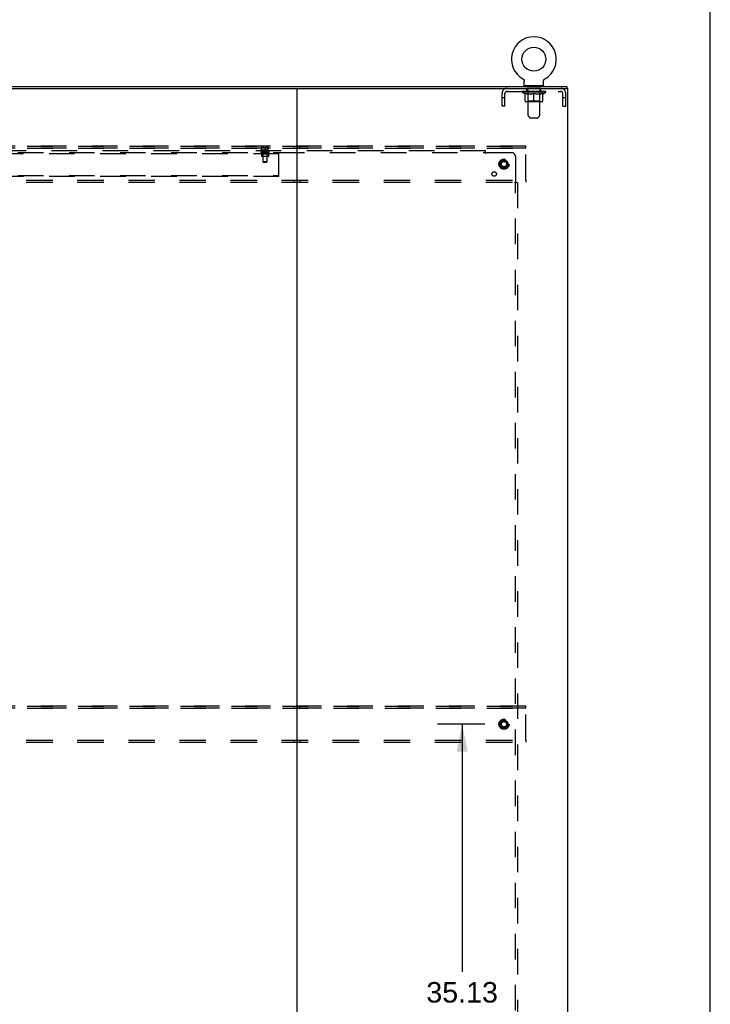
# Model space of a CAD drawing. Header units: inches. Extents: x 0 to 291, y 0 to 188.
# Tile 113 of 113: x 248 to 291, y 81 to 143. Entities that reach past the tile are written whole.
import ezdxf

# ---------------------------------------------------------------- set-up
doc = ezdxf.new("R2010")
doc.units = ezdxf.units.IN
doc.header["$LTSCALE"] = 16.018896
doc.header["$MEASUREMENT"] = 0
doc.linetypes.add('DOT', pattern=[0.2, 0.1, -0.1])
doc.linetypes.add('HIDDEN', pattern=[0.2, 0.1, -0.1])
doc.layers.get('0').update_dxf_attribs({"linetype": 'CONTINUOUS'})
for name, color, linetype in [('02___PRT_ALL_AXES', 7, 'CONTINUOUS'), ('DEFAULT_2', 8, 'HIDDEN'), ('DIMENSIONS', 7, 'CONTINUOUS')]:
    doc.layers.add(name, color=color, linetype=linetype)
doc.styles.get("Standard").update_dxf_attribs({"font": 'arial.ttf'})
doc.dimstyles.new('DIMSTYLE_1', dxfattribs={"dimtxt": 1.284938, "dimasz": 1.713251, "dimexe": 0.09, "dimexo": 0.07, "dimgap": 0.0375, "dimtad": 0, "dimtih": 1, "dimtoh": 1, "dimzin": 4, "dimdsep": 46, "dimtxsty": 'Standard', "dimblk": '_FILLED', "dimblk1": '_FILLED', "dimblk2": '_FILLED', "dimcen": 0.09, "dimazin": 1, "dimtfac": 1, "dimtdec": 3, "dimtofl": 0, "dimtmove": 0, "dimatfit": 3, "dimldrblk": '_FILLED', "dimfxl": 1, "dimtolj": 1, "dimtzin": 4, "dimarcsym": 0})

# ---------------------------------------------------------------- blocks, each defined once
blk = doc.blocks.new('_FILLED')
at = {"color": 0, "linetype": 'ByBlock'}
blk.add_solid([(0, 0), (-1, 0.2), (-1, -0.2)], dxfattribs=at)
blk = doc.blocks.new('*D22')
at = {"layer": 'DIMENSIONS', "color": 2, "linetype": 'Continuous'}
for p, q in [((277.109, 98.91), (274.139, 98.91)), ((275.681, 98.91), (275.681, 83.385)), ((275.681, 63.785), (275.681, 78.888)), ((277.109, 63.785), (274.139, 63.785))]:
    blk.add_line(p, q, dxfattribs=at)
at = {"layer": 'DIMENSIONS', "color": 2, "linetype": 'Continuous', "xscale": 1.7132508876, "yscale": 1.7132508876, "zscale": 1.7132508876}
for p, rotation in [((275.681, 98.91), 90), ((275.681, 63.785), 270)]:
    blk.add_blockref('_FILLED', p, dxfattribs=dict(at, rotation=rotation))
at = {"layer": 'DIMENSIONS', "color": 2, "linetype": 'Continuous', "insert": (275.681, 82.743), "char_height": 1.2849, "width": 4.49012, "attachment_point": 2, "line_spacing_factor": 0.9}
blk.add_mtext('35.13\\Ptyp.', dxfattribs=at)

msp = doc.modelspace()

# ---------------------------------------------------------------- linework, layer by layer
at = {"color": 7, "linetype": 'Continuous'}
for p, q in [((291.253, 0), (291.253, 188.458)), ((279.493, 139.382), (279.493, 139.382)), ((279.493, 139.382), (279.498, 139.379)), ((279.495, 139.381), (279.494, 139.382)), ((279.498, 139.379), (279.503, 139.376)), ((279.503, 139.376), (279.508, 139.372)), ((279.508, 139.372), (279.513, 139.369)), ((279.513, 139.369), (279.518, 139.365)), ((279.518, 139.365), (279.522, 139.361)), ((279.522, 139.361), (279.527, 139.357)), ((279.526, 139.357), (279.531, 139.353)), ((279.531, 139.353), (279.535, 139.348)), ((279.535, 139.348), (279.539, 139.344)), ((279.538, 139.344), (279.542, 139.339)), ((279.542, 139.339), (279.546, 139.334)), ((279.546, 139.334), (279.549, 139.329)), ((279.549, 139.329), (279.552, 139.324)), ((279.552, 139.324), (279.555, 139.319)), ((279.555, 139.319), (279.558, 139.314)), ((279.558, 139.314), (279.56, 139.308)), ((279.56, 139.308), (279.562, 139.303)), ((279.562, 139.303), (279.565, 139.297)), ((279.564, 139.297), (279.566, 139.291)), ((279.566, 139.291), (279.568, 139.286)), ((279.568, 139.286), (279.569, 139.28)), ((279.569, 139.28), (279.571, 139.274)), ((279.571, 139.274), (279.572, 139.268)), ((279.572, 139.268), (279.572, 139.262)), ((279.572, 139.262), (279.573, 139.256)), ((279.573, 139.256), (279.573, 139.25)), ((279.573, 139.25), (279.573, 139.245)), ((279.573, 138.96), (279.573, 139.245)), ((280.778, 138.94), (279.588, 138.94)), ((279.588, 138.94), (279.588, 138.91)), ((280.778, 138.94), (280.778, 138.91)), ((280.793, 138.96), (280.793, 139.245)), ((280.794, 139.262), (280.795, 139.268)), ((280.794, 139.256), (280.794, 139.262)), ((280.795, 139.268), (280.796, 139.274)), ((280.796, 139.274), (280.797, 139.28)), ((280.797, 139.28), (280.799, 139.286)), ((280.799, 139.286), (280.8, 139.291)), ((280.8, 139.291), (280.802, 139.297)), ((280.802, 139.297), (280.804, 139.303)), ((280.804, 139.303), (280.807, 139.308)), ((280.807, 139.308), (280.809, 139.314)), ((280.809, 139.314), (280.812, 139.319)), ((280.812, 139.319), (280.815, 139.324)), ((280.815, 139.324), (280.818, 139.329)), ((280.818, 139.329), (280.821, 139.334)), ((280.821, 139.334), (280.825, 139.339)), ((280.825, 139.339), (280.828, 139.344)), ((280.828, 139.344), (280.832, 139.348)), ((280.832, 139.348), (280.836, 139.353)), ((280.836, 139.353), (280.84, 139.357)), ((280.84, 139.357), (280.845, 139.361)), ((280.844, 139.361), (280.849, 139.365)), ((280.849, 139.365), (280.854, 139.369)), ((280.854, 139.369), (280.859, 139.372)), ((280.858, 139.372), (280.863, 139.376)), ((280.863, 139.376), (280.868, 139.379)), ((280.863, 139.376), (280.865, 139.377)), ((280.868, 139.379), (280.873, 139.382)), ((280.873, 139.382), (280.872, 139.381)), ((280.873, 139.382), (280.873, 139.382)), ((204.621, 138.91), (282.246, 138.91)), ((221.643, 138.785), (265.224, 138.785)), ((265.308, 138.785), (265.308, 55.035)), ((265.393, 138.785), (282.308, 138.785)), ((282.246, 138.91), (282.246, 138.785)), ((282.308, 55.035), (282.308, 138.785))]:
    msp.add_line(p, q, dxfattribs=at)
at = {"color": 3, "linetype": 'Continuous'}
msp.add_line((265.224, 138.785), (265.393, 138.785), dxfattribs=at)
at = {"color": 7, "linetype": 'Continuous'}
msp.add_lwpolyline([(280.793, 139.245), (280.793, 139.25), (280.794, 139.256)], dxfattribs=at)
msp.add_lwpolyline([(280.793, 139.245), (280.793, 139.25), (280.794, 139.256)], dxfattribs=at)
msp.add_circle((280.183, 140.612), 0.75, dxfattribs=at)
for centre, radius, start, end in [((280.183, 140.612), 1.41, 299.26548, 240.73452), ((279.593, 138.96), 0.02, 180, 263.07693), ((280.773, 138.96), 0.02, 276.92307, 360)]:
    msp.add_arc(centre, radius, start, end, dxfattribs=at)
at = {"layer": '02___PRT_ALL_AXES', "color": 8, "linetype": 'HIDDEN'}
for p, q in [((280.621, 138.785), (279.746, 138.785)), ((279.746, 138.598), (279.746, 138.785)), ((280.621, 138.598), (279.746, 138.598)), ((280.621, 138.598), (280.621, 138.785)), ((206.746, 135.16), (279.621, 135.16)), ((206.746, 135.035), (279.621, 135.035)), ((263.058, 134.911), (263.058, 134.889)), ((263.058, 134.879), (263.058, 134.754)), ((263.059, 134.879), (263.558, 134.879)), ((263.059, 134.754), (263.136, 134.754)), ((263.088, 134.676), (263.088, 134.516)), ((263.088, 134.676), (263.528, 134.676)), ((263.136, 134.754), (263.136, 134.676)), ((263.48, 134.754), (263.136, 134.754)), ((263.137, 134.73), (263.137, 134.676)), ((263.137, 134.73), (263.48, 134.73)), ((263.154, 135.056), (263.154, 135.103)), ((263.154, 135.103), (263.241, 135.103)), ((263.154, 135.056), (263.273, 135.056)), ((263.184, 134.879), (263.184, 134.174)), ((263.273, 135.049), (263.273, 135.016)), ((263.343, 135.049), (263.343, 135.016)), ((263.344, 135.056), (263.462, 135.056)), ((263.375, 135.103), (263.462, 135.103)), ((263.432, 134.879), (263.432, 134.174)), ((263.462, 135.056), (263.462, 135.103)), ((263.48, 134.754), (263.48, 134.676)), ((263.48, 134.754), (263.558, 134.754)), ((263.48, 134.73), (263.48, 134.676)), ((263.528, 134.676), (263.528, 134.516)), ((263.558, 134.911), (263.558, 134.889)), ((263.558, 134.879), (263.558, 134.754)), ((265.121, 135.16), (265.121, 135.035)), ((265.496, 135.035), (265.496, 135.16)), ((206.746, 133.035), (279.621, 133.035)), ((206.746, 132.91), (279.621, 132.91)), ((265.121, 133.035), (265.121, 132.91)), ((265.496, 133.035), (265.496, 132.91)), ((206.746, 100.035), (279.621, 100.035)), ((265.121, 100.035), (265.121, 99.91)), ((265.496, 99.91), (265.496, 100.035)), ((206.746, 99.91), (279.621, 99.91)), ((206.746, 97.91), (279.621, 97.91)), ((206.746, 97.785), (279.621, 97.785)), ((265.121, 97.91), (265.121, 97.785)), ((265.496, 97.91), (265.496, 97.785))]:
    msp.add_line(p, q, dxfattribs=at)
for centre, radius in [((278.308, 134.035), 0.25), ((278.308, 134.035), 0.183), ((277.69, 133.416), 0.141), ((278.308, 98.91), 0.25), ((278.308, 98.91), 0.183)]:
    msp.add_circle(centre, radius, dxfattribs=at)
for centre, start, end in [((263.213, 135.049), 0, 62.11814), ((263.404, 135.049), 117.88186, 180)]:
    msp.add_arc(centre, 0.0603, start, end, dxfattribs=at)
at = {"layer": 'DEFAULT_2', "color": 8, "linetype": 'HIDDEN'}
for p, q in [((279.493, 139.382), (279.493, 139.382)), ((279.502, 139.377), (279.503, 139.376)), ((279.808, 138.94), (279.808, 138.91)), ((280.558, 138.94), (280.558, 138.91)), ((280.873, 139.382), (280.873, 139.382)), ((278.183, 137.66), (278.183, 138.468)), ((278.37, 137.66), (278.37, 138.468)), ((278.5, 138.598), (281.866, 138.598)), ((279.44, 138.543), (279.44, 138.598)), ((280.927, 138.543), (279.44, 138.543)), ((279.626, 138.413), (279.44, 138.543)), ((279.451, 138.59), (279.451, 138.598)), ((279.462, 138.586), (279.462, 138.59)), ((279.462, 138.586), (280.905, 138.586)), ((279.472, 138.586), (279.472, 138.59)), ((279.473, 138.586), (279.473, 138.59)), ((279.485, 138.59), (279.485, 138.598)), ((279.504, 138.586), (279.504, 138.59)), ((279.506, 138.586), (279.506, 138.59)), ((279.539, 138.59), (279.539, 138.598)), ((279.557, 138.586), (279.557, 138.59)), ((279.56, 138.586), (279.56, 138.59)), ((279.797, 138.59), (279.568, 138.59)), ((279.614, 138.59), (279.614, 138.598)), ((279.615, 138.586), (279.615, 138.59)), ((279.616, 138.586), (279.616, 138.59)), ((279.619, 138.586), (279.619, 138.59)), ((279.626, 138.413), (279.633, 138.413)), ((279.628, 138.586), (279.628, 138.59)), ((279.629, 138.586), (279.629, 138.59)), ((279.633, 138.586), (279.633, 138.59)), ((279.633, 137.988), (279.633, 138.468)), ((279.633, 138.468), (279.668, 138.454)), ((279.636, 138.586), (279.636, 138.591)), ((279.64, 138.586), (279.64, 138.59)), ((279.659, 138.586), (279.659, 138.59)), ((279.702, 138.443), (279.667, 138.454)), ((279.677, 138.586), (279.677, 138.59)), ((279.68, 138.586), (279.68, 138.593)), ((279.735, 138.433), (279.701, 138.443)), ((279.705, 138.59), (279.705, 138.598)), ((279.705, 138.586), (279.705, 138.59)), ((279.717, 138.586), (279.717, 138.59)), ((279.722, 138.586), (279.722, 138.59)), ((279.73, 138.586), (279.73, 138.59)), ((279.768, 138.424), (279.735, 138.433)), ((279.746, 138.586), (279.746, 138.595)), ((279.766, 138.586), (279.766, 138.59)), ((279.801, 138.418), (279.768, 138.424)), ((279.769, 138.586), (279.769, 138.59)), ((279.797, 138.586), (279.797, 138.59)), ((279.834, 138.413), (279.801, 138.418)), ((279.875, 138.59), (279.809, 138.59)), ((279.812, 138.59), (279.812, 138.598)), ((279.817, 137.991), (279.817, 138.54)), ((279.818, 137.094), (279.818, 138.91)), ((279.82, 138.586), (279.82, 138.59)), ((279.825, 138.586), (279.825, 138.59)), ((279.832, 138.586), (279.832, 138.596)), ((279.982, 138.413), (279.834, 138.413)), ((279.84, 138.586), (279.84, 138.59)), ((279.851, 138.586), (279.851, 138.59)), ((279.875, 138.586), (279.875, 138.59)), ((279.963, 138.59), (279.9, 138.59)), ((279.924, 138.586), (279.924, 138.59)), ((279.929, 138.59), (279.929, 138.598)), ((279.933, 138.586), (279.933, 138.59)), ((279.936, 138.586), (279.936, 138.597)), ((279.94, 138.586), (279.94, 138.59)), ((279.949, 138.586), (279.949, 138.59)), ((279.963, 138.586), (279.963, 138.59)), ((279.982, 138.413), (280.015, 138.418)), ((280.057, 138.59), (279.999, 138.59)), ((280.048, 138.424), (280.015, 138.418)), ((280.016, 138.586), (280.016, 138.59)), ((280.082, 138.433), (280.048, 138.424)), ((280.049, 138.59), (280.141, 138.595)), ((280.054, 138.59), (280.054, 138.598)), ((280.055, 138.598), (280.054, 138.598)), ((280.055, 138.59), (280.055, 138.598)), ((280.055, 138.586), (280.055, 138.59)), ((280.057, 138.586), (280.057, 138.59)), ((280.06, 138.586), (280.06, 138.59)), ((280.061, 138.586), (280.061, 138.59)), ((280.115, 138.443), (280.081, 138.433)), ((280.104, 138.59), (280.178, 138.59)), ((280.112, 138.586), (280.112, 138.59)), ((280.149, 138.454), (280.114, 138.443)), ((280.116, 138.59), (280.116, 138.594)), ((280.141, 138.59), (280.141, 138.595)), ((280.183, 138.468), (280.149, 138.454)), ((280.155, 138.586), (280.155, 138.59)), ((280.18, 138.59), (280.18, 138.59)), ((280.18, 138.586), (280.18, 138.59)), ((280.18, 138.586), (280.18, 138.59)), ((280.183, 138.598), (280.318, 138.59)), ((280.183, 138.59), (280.183, 138.598)), ((280.183, 137.945), (280.183, 138.468)), ((280.183, 138.468), (280.218, 138.454)), ((280.186, 138.586), (280.186, 138.59)), ((280.186, 138.59), (280.187, 138.59)), ((280.187, 138.586), (280.187, 138.59)), ((280.212, 138.59), (280.262, 138.59)), ((280.212, 138.586), (280.212, 138.59)), ((280.252, 138.443), (280.218, 138.454)), ((280.286, 138.433), (280.252, 138.443)), ((280.254, 138.586), (280.254, 138.59)), ((280.319, 138.424), (280.285, 138.433)), ((280.305, 138.586), (280.305, 138.59)), ((280.307, 138.586), (280.307, 138.59)), ((280.31, 138.59), (280.367, 138.59)), ((280.31, 138.586), (280.31, 138.59)), ((280.312, 138.598), (280.312, 138.598)), ((280.312, 138.59), (280.312, 138.598)), ((280.312, 138.59), (280.312, 138.598)), ((280.312, 138.586), (280.312, 138.59)), ((280.352, 138.418), (280.318, 138.424)), ((280.351, 138.586), (280.351, 138.59)), ((280.385, 138.413), (280.351, 138.418)), ((280.533, 138.413), (280.385, 138.413)), ((280.404, 138.59), (280.467, 138.59)), ((280.404, 138.586), (280.404, 138.59)), ((280.418, 138.586), (280.418, 138.59)), ((280.427, 138.586), (280.427, 138.59)), ((280.431, 138.586), (280.431, 138.597)), ((280.433, 138.586), (280.433, 138.59)), ((280.438, 138.59), (280.438, 138.598)), ((280.443, 138.586), (280.443, 138.59)), ((280.492, 138.59), (280.558, 138.59)), ((280.492, 138.586), (280.492, 138.59)), ((280.516, 138.586), (280.516, 138.59)), ((280.527, 138.586), (280.527, 138.59)), ((280.533, 138.413), (280.566, 138.418)), ((280.535, 138.586), (280.535, 138.596)), ((280.541, 138.586), (280.541, 138.59)), ((280.547, 138.586), (280.547, 138.59)), ((280.548, 137.094), (280.548, 138.91)), ((280.549, 137.991), (280.549, 138.54)), ((280.555, 138.59), (280.555, 138.598)), ((280.599, 138.424), (280.565, 138.418)), ((280.57, 138.59), (280.799, 138.59)), ((280.57, 138.586), (280.57, 138.59)), ((280.598, 138.586), (280.598, 138.59)), ((280.632, 138.433), (280.598, 138.424)), ((280.6, 138.586), (280.6, 138.59)), ((280.621, 138.586), (280.621, 138.595)), ((280.666, 138.443), (280.632, 138.433)), ((280.637, 138.586), (280.637, 138.59)), ((280.645, 138.586), (280.645, 138.59)), ((280.65, 138.586), (280.65, 138.59)), ((280.661, 138.59), (280.661, 138.598)), ((280.661, 138.586), (280.661, 138.59)), ((280.699, 138.454), (280.665, 138.443)), ((280.687, 138.586), (280.687, 138.593)), ((280.69, 138.586), (280.69, 138.59)), ((280.734, 138.468), (280.699, 138.454)), ((280.708, 138.586), (280.708, 138.59)), ((280.727, 138.586), (280.727, 138.59)), ((280.731, 138.586), (280.731, 138.591)), ((280.734, 138.586), (280.734, 138.59)), ((280.734, 137.988), (280.734, 138.468)), ((280.734, 138.413), (280.74, 138.413)), ((280.738, 138.586), (280.738, 138.59)), ((280.738, 138.586), (280.738, 138.59)), ((280.74, 138.413), (280.927, 138.543)), ((280.748, 138.586), (280.748, 138.59)), ((280.751, 138.586), (280.751, 138.59)), ((280.752, 138.586), (280.752, 138.59)), ((280.753, 138.59), (280.753, 138.598)), ((280.807, 138.586), (280.807, 138.59)), ((280.81, 138.586), (280.81, 138.59)), ((280.827, 138.59), (280.827, 138.598)), ((280.86, 138.586), (280.86, 138.59)), ((280.863, 138.586), (280.863, 138.59)), ((280.882, 138.59), (280.882, 138.598)), ((280.893, 138.586), (280.893, 138.59)), ((280.895, 138.586), (280.895, 138.59)), ((280.905, 138.586), (280.905, 138.59)), ((280.916, 138.59), (280.916, 138.598)), ((280.927, 138.543), (280.927, 138.598)), ((281.996, 137.66), (281.996, 138.468)), ((282.183, 137.66), (282.183, 138.468)), ((278.37, 138.19), (278.183, 138.19)), ((280.69, 137.945), (279.676, 137.945)), ((279.817, 137.991), (279.771, 137.945)), ((280.549, 137.991), (279.817, 137.991)), ((280.549, 137.991), (280.596, 137.945)), ((282.183, 138.19), (281.996, 138.19)), ((278.37, 137.66), (278.183, 137.66)), ((281.996, 137.66), (282.183, 137.66)), ((279.919, 136.952), (279.848, 137.023)), ((280.377, 136.923), (279.99, 136.923)), ((280.448, 136.952), (280.519, 137.023)), ((279.683, 135.16), (206.683, 135.16)), ((279.683, 135.035), (206.683, 135.035)), ((222.183, 134.754), (264.183, 134.754)), ((264.183, 134.676), (222.183, 134.676)), ((277.152, 134.879), (243.871, 134.879)), ((263.548, 134.921), (263.068, 134.921)), ((263.096, 135.069), (263.096, 135.068)), ((263.096, 135.069), (263.096, 135.069)), ((263.096, 135.068), (263.096, 135.067)), ((263.096, 135.068), (263.096, 135.068)), ((263.096, 135.067), (263.096, 135.068)), ((263.096, 135.067), (263.096, 135.066)), ((263.096, 135.067), (263.096, 135.067)), ((263.096, 135.067), (263.096, 135.066)), ((263.096, 135.066), (263.096, 135.066)), ((263.096, 134.921), (263.096, 135.066)), ((263.097, 135.071), (263.098, 135.074)), ((263.108, 135.091), (263.11, 135.093)), ((263.117, 135.1), (263.11, 135.093)), ((263.241, 135.103), (263.121, 135.103)), ((263.173, 134.73), (263.443, 134.73)), ((263.183, 134.72), (263.173, 134.73)), ((263.183, 134.72), (263.183, 134.516)), ((263.433, 134.72), (263.183, 134.72)), ((263.185, 135.093), (263.187, 135.091)), ((263.189, 135.089), (263.187, 135.091)), ((263.194, 135.082), (263.195, 135.08)), ((263.198, 135.071), (263.199, 135.071)), ((263.199, 135.07), (263.199, 135.069)), ((263.206, 135.069), (263.206, 135.07)), ((263.209, 135.074), (263.207, 135.071)), ((263.224, 135.088), (263.221, 135.086)), ((263.273, 135.016), (263.343, 135.016)), ((263.496, 135.103), (263.375, 135.103)), ((263.408, 135.074), (263.406, 135.077)), ((263.408, 135.074), (263.41, 135.071)), ((263.41, 135.071), (263.41, 135.071)), ((263.411, 135.07), (263.41, 135.071)), ((263.411, 135.07), (263.411, 135.069)), ((263.411, 135.069), (263.411, 135.069)), ((263.418, 135.071), (263.419, 135.074)), ((263.418, 135.071), (263.418, 135.071)), ((263.429, 135.091), (263.428, 135.089)), ((263.433, 135.095), (263.433, 135.095)), ((263.433, 134.72), (263.443, 134.73)), ((263.433, 134.72), (263.433, 134.516)), ((263.507, 135.093), (263.5, 135.1)), ((263.507, 135.093), (263.509, 135.091)), ((263.51, 135.089), (263.509, 135.091)), ((263.515, 135.082), (263.516, 135.08)), ((263.52, 135.071), (263.52, 135.071)), ((263.52, 135.07), (263.52, 135.071)), ((263.52, 135.069), (263.52, 135.07)), ((263.52, 135.069), (263.52, 135.069)), ((263.521, 135.068), (263.52, 135.069)), ((263.521, 135.068), (263.521, 135.068)), ((263.521, 135.067), (263.521, 135.068)), ((263.521, 135.067), (263.521, 135.066)), ((263.521, 135.067), (263.521, 135.067)), ((263.521, 135.067), (263.521, 135.067)), ((263.521, 134.921), (263.521, 135.066)), ((264.183, 133.254), (264.183, 134.754)), ((264.183, 134.754), (277.152, 134.754)), ((277.152, 134.713), (277.152, 134.879)), ((277.187, 134.754), (278.777, 134.754)), ((279.683, 135.035), (279.683, 135.16)), ((279.683, 133.035), (279.683, 135.035)), ((263.528, 134.516), (263.088, 134.516)), ((263.098, 134.506), (263.088, 134.516)), ((263.518, 134.506), (263.098, 134.506)), ((263.183, 134.516), (263.173, 134.506)), ((263.432, 134.174), (263.184, 134.174)), ((263.214, 134.144), (263.184, 134.174)), ((263.402, 134.144), (263.214, 134.144)), ((263.402, 134.144), (263.432, 134.174)), ((263.433, 134.516), (263.443, 134.506)), ((263.518, 134.506), (263.528, 134.516)), ((279.027, 134.504), (279.027, 132.914)), ((206.683, 133.035), (279.683, 133.035)), ((206.683, 132.91), (279.683, 132.91)), ((222.183, 133.332), (264.183, 133.332)), ((264.183, 133.254), (222.183, 133.254)), ((278.986, 132.879), (279.152, 132.879)), ((279.027, 64.941), (279.027, 132.879)), ((279.152, 132.879), (279.152, 64.941)), ((279.683, 133.035), (279.683, 132.91)), ((279.683, 100.035), (206.683, 100.035)), ((279.683, 99.91), (279.683, 100.035)), ((279.683, 99.91), (206.683, 99.91)), ((279.683, 97.91), (279.683, 99.91)), ((206.683, 97.91), (279.683, 97.91)), ((206.683, 97.785), (279.683, 97.785)), ((279.683, 97.91), (279.683, 97.785))]:
    msp.add_line(p, q, dxfattribs=at)
for points in [[(263.097, 135.071), (263.097, 135.07), (263.096, 135.069)], [(263.104, 135.086), (263.103, 135.084), (263.102, 135.082), (263.1, 135.08), (263.099, 135.077), (263.098, 135.074), (263.097, 135.071)], [(263.097, 135.07), (263.097, 135.071), (263.097, 135.071)], [(263.099, 135.077), (263.1, 135.08), (263.102, 135.082), (263.103, 135.084), (263.104, 135.086), (263.105, 135.088), (263.107, 135.089)], [(263.11, 135.093), (263.108, 135.091), (263.107, 135.089)], [(263.117, 135.1), (263.118, 135.1), (263.119, 135.101), (263.12, 135.102), (263.121, 135.102), (263.122, 135.102), (263.124, 135.103)], [(263.184, 135.1), (263.183, 135.099), (263.183, 135.099), (263.183, 135.098), (263.183, 135.098), (263.183, 135.097), (263.183, 135.097), (263.183, 135.096), (263.184, 135.096), (263.184, 135.095)], [(263.184, 135.1), (263.184, 135.1), (263.185, 135.101), (263.186, 135.102), (263.187, 135.102), (263.188, 135.102), (263.189, 135.103)], [(263.185, 135.093), (263.185, 135.094), (263.185, 135.094), (263.184, 135.095), (263.184, 135.095)], [(263.189, 135.089), (263.19, 135.088), (263.191, 135.086)], [(263.198, 135.071), (263.197, 135.074), (263.196, 135.077), (263.195, 135.08), (263.194, 135.082), (263.193, 135.084), (263.191, 135.086)], [(263.199, 135.07), (263.199, 135.071), (263.198, 135.071)], [(263.205, 135.069), (263.205, 135.068), (263.204, 135.068), (263.204, 135.067), (263.204, 135.067), (263.203, 135.067), (263.203, 135.067), (263.202, 135.066), (263.202, 135.066), (263.201, 135.067), (263.201, 135.067), (263.2, 135.067), (263.2, 135.068), (263.2, 135.068), (263.199, 135.069), (263.199, 135.069)], [(263.199, 135.069), (263.199, 135.069), (263.2, 135.068), (263.2, 135.068), (263.2, 135.067), (263.201, 135.067), (263.201, 135.067), (263.202, 135.067), (263.202, 135.066), (263.202, 135.066), (263.203, 135.067), (263.203, 135.067), (263.204, 135.067), (263.204, 135.068), (263.205, 135.068), (263.205, 135.069), (263.206, 135.069)], [(263.206, 135.07), (263.207, 135.071), (263.207, 135.071)], [(263.221, 135.086), (263.219, 135.084), (263.216, 135.082), (263.214, 135.08), (263.211, 135.077), (263.209, 135.074)], [(263.211, 135.077), (263.213, 135.079), (263.216, 135.082), (263.218, 135.084), (263.221, 135.086)], [(263.224, 135.088), (263.227, 135.09), (263.23, 135.091), (263.233, 135.093), (263.237, 135.095), (263.24, 135.096), (263.244, 135.097), (263.247, 135.099)], [(263.237, 135.095), (263.235, 135.094), (263.232, 135.093), (263.229, 135.091), (263.227, 135.09)], [(263.247, 135.099), (263.245, 135.098), (263.242, 135.097), (263.24, 135.096)], [(263.369, 135.099), (263.372, 135.098), (263.374, 135.097), (263.377, 135.096)], [(263.393, 135.088), (263.39, 135.09), (263.387, 135.091), (263.383, 135.093), (263.38, 135.095), (263.377, 135.096), (263.373, 135.097), (263.369, 135.099)], [(263.379, 135.095), (263.382, 135.094), (263.385, 135.093), (263.387, 135.091), (263.39, 135.09)], [(263.406, 135.077), (263.403, 135.079), (263.401, 135.082), (263.398, 135.084), (263.396, 135.086), (263.393, 135.088)], [(263.395, 135.086), (263.398, 135.084), (263.401, 135.082), (263.403, 135.08), (263.406, 135.077)], [(263.411, 135.069), (263.412, 135.068), (263.412, 135.068), (263.413, 135.067), (263.413, 135.067), (263.414, 135.067), (263.414, 135.067), (263.415, 135.066), (263.415, 135.066), (263.416, 135.067), (263.416, 135.067), (263.416, 135.067), (263.417, 135.068), (263.417, 135.068), (263.417, 135.069), (263.418, 135.069), (263.418, 135.07)], [(263.418, 135.069), (263.417, 135.069), (263.417, 135.068), (263.417, 135.068), (263.416, 135.067), (263.416, 135.067), (263.416, 135.067), (263.415, 135.067), (263.415, 135.066), (263.414, 135.066), (263.414, 135.067), (263.413, 135.067), (263.413, 135.067), (263.412, 135.068), (263.412, 135.068), (263.411, 135.069)], [(263.425, 135.086), (263.424, 135.084), (263.423, 135.082), (263.422, 135.08), (263.42, 135.077), (263.419, 135.074), (263.418, 135.071)], [(263.418, 135.07), (263.418, 135.071), (263.418, 135.071)], [(263.42, 135.077), (263.422, 135.08), (263.423, 135.082), (263.424, 135.084), (263.425, 135.086), (263.427, 135.088), (263.428, 135.089)], [(263.433, 135.095), (263.433, 135.096), (263.433, 135.096), (263.434, 135.097), (263.434, 135.097), (263.434, 135.098), (263.434, 135.098), (263.434, 135.098), (263.433, 135.099), (263.433, 135.099), (263.433, 135.1), (263.432, 135.1), (263.432, 135.101), (263.431, 135.101), (263.43, 135.101), (263.429, 135.102), (263.429, 135.102), (263.428, 135.102), (263.427, 135.102), (263.426, 135.102), (263.425, 135.102), (263.424, 135.102), (263.423, 135.102), (263.422, 135.103)], [(263.433, 135.1), (263.432, 135.1), (263.431, 135.101), (263.431, 135.102), (263.43, 135.102), (263.429, 135.102), (263.428, 135.103)], [(263.433, 135.095), (263.432, 135.094), (263.432, 135.094), (263.431, 135.093), (263.429, 135.091)], [(263.433, 135.1), (263.433, 135.099), (263.434, 135.099), (263.434, 135.098), (263.434, 135.098), (263.434, 135.097), (263.434, 135.097), (263.433, 135.096), (263.433, 135.096), (263.433, 135.095)], [(263.5, 135.1), (263.499, 135.1), (263.498, 135.101), (263.497, 135.102), (263.496, 135.102), (263.494, 135.102), (263.493, 135.103)], [(263.51, 135.089), (263.511, 135.088), (263.513, 135.086)], [(263.52, 135.071), (263.519, 135.074), (263.518, 135.077), (263.516, 135.08), (263.515, 135.082), (263.514, 135.084), (263.513, 135.086)], [(263.521, 135.066), (263.521, 135.066), (263.521, 135.067)], [(277.152, 134.792), (277.157, 134.786), (277.161, 134.781), (277.165, 134.776), (277.169, 134.773)], [(277.152, 134.713), (277.158, 134.715), (277.163, 134.719), (277.168, 134.724), (277.171, 134.729), (277.175, 134.735), (277.178, 134.741), (277.183, 134.747), (277.187, 134.754)], [(277.169, 134.773), (277.177, 134.764), (277.182, 134.759), (277.187, 134.754)], [(278.986, 132.879), (278.989, 132.885), (278.993, 132.89), (278.997, 132.894), (279.003, 132.898), (279.008, 132.901), (279.014, 132.905), (279.021, 132.909), (279.027, 132.914)], [(279.038, 132.903), (279.033, 132.908), (279.027, 132.914)], [(279.066, 132.879), (279.059, 132.883), (279.054, 132.888), (279.05, 132.891), (279.046, 132.895), (279.038, 132.903)]]:
    msp.add_lwpolyline(points, dxfattribs=at)
for centre, radius in [((278.308, 134.035), 0.318), ((278.308, 134.035), 0.183), ((278.308, 134.035), 0.166), ((278.308, 98.91), 0.318), ((278.308, 98.91), 0.183), ((278.308, 98.91), 0.166)]:
    msp.add_circle(centre, radius, dxfattribs=at)
at = {"layer": 'DEFAULT_2', "color": 8, "linetype": 'DOT'}
for centre in [(278.308, 134.035), (278.308, 98.91)]:
    msp.add_circle(centre, 0.17, dxfattribs=at)
at = {"layer": 'DEFAULT_2', "color": 8, "linetype": 'HIDDEN'}
for centre, radius, start, end in [((279.593, 138.96), 0.02, 263.07693, 270), ((279.788, 138.91), 0.03, 0, 90), ((280.578, 138.91), 0.03, 90, 180), ((280.773, 138.96), 0.02, 270, 276.92307), ((278.5, 138.468), 0.317, 90, 180), ((278.5, 138.468), 0.13, 90, 180), ((279.771, 138.54), 0.0466, 0, 90), ((280.596, 138.54), 0.0466, 90, 180), ((281.866, 138.468), 0.317, 0, 90), ((281.866, 138.468), 0.13, 0, 90), ((279.676, 137.988), 0.0434, 180, 270), ((280.69, 137.988), 0.0434, 270, 360), ((279.918, 137.094), 0.1, 180, 225), ((280.448, 137.094), 0.1, 315, 360), ((279.99, 137.023), 0.1, 225, 270), ((280.377, 137.023), 0.1, 270, 315), ((263.068, 134.911), 0.01, 90, 180), ((263.068, 134.889), 0.01, 180, 270), ((263.161, 135.052), 0.0668, 134.69726, 167.58845), ((263.121, 135.093), 0.01, 90, 134.69726), ((263.213, 135.049), 0.0603, 55.23718, 62.11814), ((263.496, 135.093), 0.01, 45.30274, 90), ((263.456, 135.052), 0.0668, 12.41163, 45.30274), ((263.548, 134.911), 0.01, 0, 90), ((263.548, 134.889), 0.01, 270, 360), ((278.777, 134.504), 0.25, 0, 90)]:
    msp.add_arc(centre, radius, start, end, dxfattribs=at)
for centre, major_axis, ratio, start_param, end_param in [((280.183, 138.598), (0.743, 0.008), 0.059247, 2.966439, 3.140971), ((279.417, 138.584), (0.232, 0), 0.060167, 0.426548, 1.470503), ((280.183, 138.598), (0.744, 0), 0.060167, 3.141593, 3.316126), ((279.417, 138.576), (0.232, 0.002), 0.059247, 1.374323, 1.469882), ((280.183, 138.598), (0.743, 0.015), 0.056515, 2.79136, 2.965893), ((279.388, 138.584), (0.232, 0.002), 0.059247, 0.251393, 1.295349), ((279.468, 138.584), (0.232, -0.002), 0.059247, 0.601702, 1.645657), ((280.183, 138.598), (0.743, -0.008), 0.059247, -2.966439, -2.791906), ((279.468, 138.576), (0.232, 0), 0.060167, 1.549477, 1.645036), ((279.388, 138.576), (0.232, 0.005), 0.056515, 1.199244, 1.294804), ((279.472, 138.579), (0.192, 0.002), 0.059247, 1.051627, 1.625044), ((279.449, 138.579), (0.192, 0.004), 0.056515, 0.876548, 1.449966), ((279.517, 138.579), (0.192, 0), 0.060167, 1.226781, 1.800198), ((280.183, 138.598), (0.743, 0.022), 0.052059, 2.616423, 2.790956), ((279.384, 138.584), (0.232, 0.005), 0.056515, 0.076315, 1.120271), ((279.542, 138.584), (0.232, -0.005), 0.056515, 0.77678, 1.820736), ((280.183, 138.598), (0.743, -0.015), 0.056515, -2.79136, -2.616827), ((279.542, 138.576), (0.232, -0.002), 0.059247, 1.724631, 1.82019), ((279.384, 138.576), (0.232, 0.007), 0.052059, 1.024308, 1.119867), ((279.448, 138.579), (0.192, 0.006), 0.052059, 0.701611, 1.275029), ((279.582, 138.579), (0.192, -0.002), 0.059247, 1.401935, 1.975352), ((280.183, 138.598), (0.743, 0.029), 0.046022, 2.441677, 2.61621), ((279.635, 138.584), (0.232, -0.007), 0.052059, 0.951717, 1.995673), ((279.404, 138.584), (0.232, 0.007), 0.052059, -0.098622, 0.945334), ((280.183, 138.598), (0.743, -0.022), 0.052059, -2.616423, -2.441891), ((279.635, 138.576), (0.232, -0.005), 0.056515, 1.899709, 1.995269), ((279.404, 138.576), (0.232, 0.009), 0.046022, 0.849561, 0.945121), ((279.47, 138.579), (0.192, 0.007), 0.046022, 0.526865, 1.100283), ((279.665, 138.579), (0.192, -0.004), 0.056515, 1.577013, 2.150431), ((280.183, 138.598), (0.743, 0.034), 0.038593, 2.267147, 2.44168), ((279.744, 138.584), (0.232, -0.009), 0.046022, 1.126463, 2.170419), ((280.183, 138.598), (0.743, -0.029), 0.046022, -2.441677, -2.267144), ((279.448, 138.584), (0.232, 0.009), 0.046022, -0.273368, 0.770588), ((279.744, 138.576), (0.232, -0.007), 0.052059, 2.074646, 2.170205), ((279.448, 138.576), (0.232, 0.011), 0.038593, 0.675031, 0.77059), ((279.513, 138.579), (0.192, 0.009), 0.038593, 0.352335, 0.925752), ((279.764, 138.579), (0.192, -0.006), 0.052059, 1.75195, 2.325367), ((280.183, 138.598), (0.743, 0.039), 0.030002, 2.09283, 2.267363), ((279.867, 138.584), (0.232, -0.011), 0.038593, 1.300994, 2.344949), ((280.183, 138.598), (0.743, -0.034), 0.038593, -2.267147, -2.092614), ((279.514, 138.584), (0.232, 0.011), 0.038593, -0.447899, 0.596057), ((279.867, 138.576), (0.232, -0.009), 0.046022, 2.249392, 2.344952), ((279.514, 138.576), (0.232, 0.012), 0.030002, 0.500714, 0.596274), ((279.577, 138.579), (0.192, 0.01), 0.030002, 0.178018, 0.751436), ((279.876, 138.579), (0.192, -0.007), 0.046022, 1.926696, 2.500114), ((279.6, 138.584), (0.232, 0.012), 0.030002, -0.622215, 0.421741), ((280.183, 138.598), (0.743, 0.042), 0.020513, 1.918702, 2.093235), ((280, 138.584), (0.232, -0.012), 0.030002, 1.47531, 2.519266), ((280.183, 138.598), (0.743, -0.039), 0.030002, -2.09283, -1.918297), ((280, 138.576), (0.232, -0.011), 0.038593, 2.423923, 2.519482), ((279.6, 138.576), (0.232, 0.013), 0.020513, 0.326586, 0.422146), ((279.659, 138.579), (0.192, 0.011), 0.020513, 0.00389, 0.577307), ((279.997, 138.579), (0.192, -0.009), 0.038593, 2.101227, 2.674644), ((279.704, 138.584), (0.232, 0.013), 0.020513, -0.796343, 0.247613), ((280.183, 138.598), (0.743, 0.044), 0.010411, 1.744712, 1.919245), ((280.138, 138.584), (0.232, -0.013), 0.020513, 1.649438, 2.693394), ((280.183, 138.598), (0.743, -0.042), 0.020513, -1.918702, -1.744169), ((280.138, 138.576), (0.232, -0.012), 0.030002, 2.598239, 2.693799), ((279.704, 138.576), (0.232, 0.014), 0.010411, 0.152596, 0.248156), ((279.757, 138.579), (0.192, 0.011), 0.010411, 6.113086, 6.686503), ((280.124, 138.579), (0.192, -0.01), 0.030002, 2.275543, 2.848961), ((279.823, 138.584), (0.232, 0.014), 0.010411, -0.970333, -0.000837), ((280.277, 138.584), (0.232, -0.014), 0.010411, 1.823428, 2.867384), ((280.183, 138.598), (0.743, -0.044), 0.010411, -1.744712, -1.570179), ((280.277, 138.576), (0.232, -0.013), 0.020513, 2.772368, 2.867927), ((280.252, 138.579), (0.192, -0.011), 0.020513, 2.449671, 3.023089), ((280.089, 138.584), (0.232, 0.014), 0.010411, 0.274209, 1.318165), ((279.988, 138.579), (0.192, 0.011), 0.010411, -0.000381, 0.517932), ((279.953, 138.576), (0.232, 0.014), 0.010411, 0.195236, 0.407198), ((280.183, 138.598), (0.743, 0.044), 0.010411, -1.579123, -1.39688), ((280.414, 138.576), (0.232, -0.014), 0.010411, 2.946357, 3.041917), ((280.379, 138.579), (0.192, -0.011), 0.010411, 2.623661, 3.142044), ((280.229, 138.584), (0.232, 0.013), 0.020513, 0.448199, 1.492154), ((280.115, 138.579), (0.192, 0.011), 0.020513, 0.118504, 0.691921), ((280.089, 138.576), (0.232, 0.013), 0.020513, 0.273666, 0.369225), ((280.183, 138.598), (0.743, 0.042), 0.020513, -1.397424, -1.222891), ((280.544, 138.584), (0.232, -0.014), 0.010411, -3.140756, -2.17126), ((280.183, 138.598), (0.743, -0.044), 0.010411, 1.222347, 1.39688), ((280.367, 138.584), (0.232, 0.012), 0.030002, 0.622327, 1.666283), ((280.243, 138.579), (0.192, 0.01), 0.030002, 0.292632, 0.86605), ((280.61, 138.579), (0.192, -0.011), 0.010411, 2.738275, 3.311692), ((280.662, 138.584), (0.232, -0.013), 0.020513, 2.89398, 3.937936), ((280.229, 138.576), (0.232, 0.012), 0.030002, 0.447794, 0.543354), ((280.662, 138.576), (0.232, -0.014), 0.010411, 2.893437, 2.988996), ((280.499, 138.584), (0.232, 0.011), 0.038593, 0.796643, 1.840599), ((280.183, 138.598), (0.743, 0.039), 0.030002, -1.223295, -1.048762), ((280.183, 138.598), (0.743, -0.042), 0.020513, 1.048358, 1.222891), ((280.37, 138.579), (0.192, 0.009), 0.038593, 0.466948, 1.040366), ((280.708, 138.579), (0.192, -0.011), 0.020513, 2.564285, 3.137703), ((280.766, 138.584), (0.232, -0.012), 0.030002, 2.719852, 3.763807), ((280.622, 138.584), (0.232, 0.009), 0.046022, 0.971174, 2.01513), ((280.367, 138.576), (0.232, 0.011), 0.038593, 0.62211, 0.71767), ((280.766, 138.576), (0.232, -0.013), 0.020513, 2.719447, 2.815007), ((280.183, 138.598), (0.743, 0.034), 0.038593, -1.048979, -0.874446), ((280.183, 138.598), (0.743, -0.039), 0.030002, 0.874229, 1.048762), ((280.491, 138.579), (0.192, 0.007), 0.046022, 0.641479, 1.214897), ((280.732, 138.584), (0.232, 0.007), 0.052059, 1.14592, 2.189876), ((280.79, 138.579), (0.192, -0.01), 0.030002, 2.390157, 2.963574), ((280.853, 138.584), (0.232, -0.011), 0.038593, 2.545535, 3.589491), ((280.603, 138.579), (0.192, 0.006), 0.052059, 0.816225, 1.389643), ((280.499, 138.576), (0.232, 0.009), 0.046022, 0.796641, 0.892201), ((280.853, 138.576), (0.232, -0.012), 0.030002, 2.545319, 2.640878), ((280.825, 138.584), (0.232, 0.005), 0.056515, 1.320857, 2.364813), ((280.183, 138.598), (0.743, 0.029), 0.046022, -0.874448, -0.699915), ((280.183, 138.598), (0.743, -0.034), 0.038593, 0.699913, 0.874446), ((280.919, 138.584), (0.232, -0.009), 0.046022, 2.371005, 3.41496), ((280.854, 138.579), (0.192, -0.009), 0.038593, 2.21584, 2.789258), ((280.702, 138.579), (0.192, 0.004), 0.056515, 0.991162, 1.564579), ((280.898, 138.584), (0.232, 0.002), 0.059247, 1.495935, 2.539891), ((280.963, 138.584), (0.232, -0.007), 0.052059, 2.196258, 3.240214), ((280.897, 138.579), (0.192, -0.007), 0.046022, 2.04131, 2.614727), ((280.622, 138.576), (0.232, 0.007), 0.052059, 0.971387, 1.066947), ((280.919, 138.576), (0.232, -0.011), 0.038593, 2.371002, 2.466562), ((280.95, 138.584), (0.232, 0), 0.060167, 1.671089, 2.715045), ((280.983, 138.584), (0.232, -0.005), 0.056515, 2.021322, 3.065278), ((280.785, 138.579), (0.192, 0.002), 0.059247, 1.16624, 1.739658), ((280.183, 138.598), (0.743, 0.022), 0.052059, -0.699702, -0.525169), ((280.183, 138.598), (0.743, -0.029), 0.046022, 0.525382, 0.699915), ((280.978, 138.584), (0.232, -0.002), 0.059247, 1.846243, 2.890199), ((280.918, 138.579), (0.192, -0.006), 0.052059, 1.866564, 2.439981), ((280.85, 138.579), (0.192, 0), 0.060167, 1.341394, 1.914812), ((280.917, 138.579), (0.192, -0.004), 0.056515, 1.691627, 2.265045), ((280.894, 138.579), (0.192, -0.002), 0.059247, 1.516549, 2.089966), ((280.732, 138.576), (0.232, 0.005), 0.056515, 1.146324, 1.241883), ((280.963, 138.576), (0.232, -0.009), 0.046022, 2.196472, 2.292031), ((280.183, 138.598), (0.743, 0.015), 0.056515, -0.524765, -0.350233), ((280.183, 138.598), (0.743, -0.022), 0.052059, 0.350636, 0.525169), ((280.825, 138.576), (0.232, 0.002), 0.059247, 1.321402, 1.416962), ((280.983, 138.576), (0.232, -0.007), 0.052059, 2.021726, 2.117285), ((280.183, 138.598), (0.743, 0.008), 0.059247, -0.349687, -0.175154), ((280.183, 138.598), (0.743, -0.015), 0.056515, 0.1757, 0.350233), ((280.898, 138.576), (0.232, 0), 0.060167, 1.496556, 1.592116), ((280.978, 138.576), (0.232, -0.005), 0.056515, 1.846789, 1.942348), ((280.95, 138.576), (0.232, -0.002), 0.059247, 1.67171, 1.76727), ((280.183, 138.598), (0.744, 0), 0.060167, -0.174533, 0), ((280.183, 138.598), (0.743, -0.008), 0.059247, 0.000621, 0.175154)]:
    msp.add_ellipse(centre, major_axis=major_axis, ratio=ratio, start_param=start_param, end_param=end_param, dxfattribs=at)

# ---------------------------------------------------------------- dimensions: what is measured, and where the dimension line sits
at = {"layer": 'DIMENSIONS', "color": 2, "linetype": 'Continuous'}
dim = msp.add_linear_dim(base=(275.681416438, 98.909759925), p1=(274.069490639, 63.784759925), p2=(274.069490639, 98.909759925), angle=90, text='<>\\Ptyp.', dimstyle='DIMSTYLE_1', dxfattribs=at)
dim.commit()
dim.dimension.update_dxf_attribs({"geometry": '*D22', "text_midpoint": (275.681416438, 81.136532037), "dimtype": 160})

doc.saveas('drawing.dxf')
